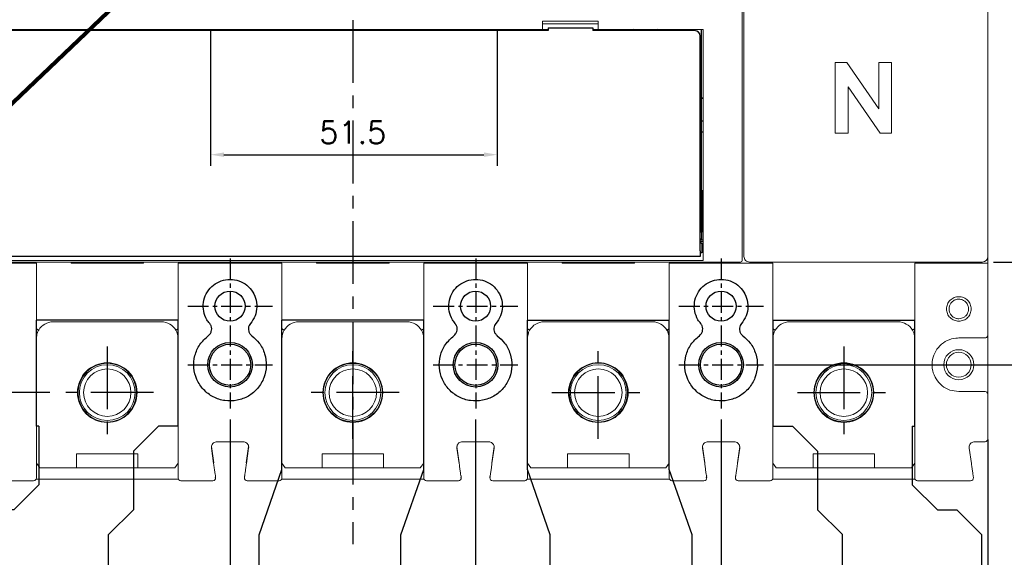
# Model space of a CAD drawing. Extents: x -316 to 2710, y -907 to 1774.
# Tile 11 of 18: x 393 to 570, y 1291 to 1387. Entities that reach past the tile are written whole.
import ezdxf

# ---------------------------------------------------------------- set-up
doc = ezdxf.new("R2010")
doc.units = 0
doc.header["$LTSCALE"] = 3
doc.header["$MEASUREMENT"] = 0
doc.linetypes.add('CENTER', pattern=[2, 1.25, -0.25, 0.25, -0.25])
doc.layers.get('0').update_dxf_attribs({"linetype": 'CONTINUOUS'})
doc.layers.get('Defpoints').update_dxf_attribs({"linetype": 'CONTINUOUS'})
for name, color, linetype in [('cen', 1, 'CENTER'), ('di', 3, 'CONTINUOUS'), ('dwg', 7, 'CONTINUOUS')]:
    doc.layers.add(name, color=color, linetype=linetype)
doc.styles.add('KIM', font='ROMANS.shx', dxfattribs={"height": 5, "bigfont": 'GSG1.shx'})
doc.styles.get("Standard").update_dxf_attribs({"font": 'romans.shx', "height": 4, "bigfont": 'ghs.shx'})
doc.dimstyles.get("Standard").update_dxf_attribs({"dimtxt": 0.18, "dimasz": 0.18, "dimexe": 0.18, "dimexo": 0.0625, "dimgap": 0.09, "dimtad": 0, "dimtih": 1, "dimtoh": 1, "dimdec": 4, "dimzin": 0, "dimdsep": 46, "dimtxsty": 'Standard', "dimcen": 0.09, "dimadec": 0, "dimazin": 0, "dimtfac": 1, "dimtdec": 4, "dimtofl": 0, "dimtmove": 0, "dimatfit": 3, "dimfxl": 0, "dimtolj": 1, "dimtzin": 0, "dimarcsym": 0})
doc.dimstyles.new('STANDARD$0', dxfattribs={"dimtxt": 5, "dimasz": 5, "dimexe": 1, "dimexo": 2, "dimgap": 2, "dimtad": 1, "dimdec": 4, "dimzin": 12, "dimdsep": 46, "dimtxsty": 'KIM', "dimcen": -1, "dimdle": 0.1, "dimadec": 0, "dimazin": 0, "dimtfac": 1, "dimtdec": 4, "dimtmove": 0, "dimatfit": 3, "dimfxl": 0, "dimtolj": 1, "dimtzin": 0, "dimarcsym": 0})

# ---------------------------------------------------------------- blocks, each defined once
blk = doc.blocks.new('fsadfsafas')
at = {"layer": 'cen', "ltscale": 3}
for p, q in [((614, 610.86), (614, 629.46)), ((623.3, 620.16), (604.7, 620.16)), ((626.25, 569.66), (626.25, 586.26)), ((634.55, 577.96), (617.95, 577.96))]:
    blk.add_line(p, q, dxfattribs=at)
at = {"layer": 'dwg'}
for p, q in [((626.5, 634.96), (601.5, 634.96)), ((601.5, 634.96), (601.5, 603.46)), ((626.5, 634.96), (626.5, 603.41)), ((601.5, 603.46), (606, 598.96)), ((626.5, 603.41), (630.95, 598.96)), ((609.5, 598.96), (606, 598.96)), ((609.5, 598.96), (614, 594.46)), ((630.95, 588.46), (630.95, 598.96)), ((614, 583.96), (614, 594.46)), ((635.45, 583.96), (630.95, 588.46)), ((614, 583.96), (613.55, 583.96)), ((613.55, 583.96), (613.55, 564.96)), ((638.95, 583.96), (635.45, 583.96)), ((638.95, 583.96), (638.95, 564.96)), ((638.95, 564.96), (613.55, 564.96))]:
    blk.add_line(p, q, dxfattribs=at)
for centre, radius in [((614, 620.16), 6.3), ((626.25, 577.96), 5.3)]:
    blk.add_circle(centre, radius, dxfattribs=at)
blk = doc.blocks.new('fsadfadsfas')
at = {"layer": 'cen', "ltscale": 3}
for p, q in [((1428.96, 638.76), (1428.96, 655.36)), ((1437.26, 647.06), (1420.66, 647.06)), ((1424.86, 595.56), (1424.86, 614.16)), ((1434.16, 604.86), (1415.56, 604.86))]:
    blk.add_line(p, q, dxfattribs=at)
at = {"layer": 'dwg'}
for p, q in [((1416.26, 633.26), (1416.26, 660.06)), ((1441.66, 660.06), (1416.26, 660.06)), ((1441.66, 633.26), (1441.66, 660.06)), ((1412.16, 621.56), (1416.26, 633.26)), ((1437.56, 621.56), (1441.66, 633.26)), ((1412.16, 590.06), (1412.16, 621.56)), ((1437.56, 590.06), (1437.56, 621.56)), ((1437.56, 590.06), (1412.16, 590.06))]:
    blk.add_line(p, q, dxfattribs=at)
for centre, radius in [((1428.96, 647.06), 5.3), ((1424.86, 604.86), 6.3)]:
    blk.add_circle(centre, radius, dxfattribs=at)
blk = doc.blocks.new('*D218')
at = {"layer": 'Defpoints', "color": 0}
for p in [(427.58, 1387.65), (478.98, 1387.65), (478.98, 1363.2)]:
    blk.add_point(p, dxfattribs=at)
at = {"layer": 'di'}
for p, q in [((427.58, 1385.65), (427.58, 1361.2)), ((478.98, 1385.65), (478.98, 1361.2)), ((429.98, 1363.2), (476.58, 1363.2))]:
    blk.add_line(p, q, dxfattribs=at)
for points in [[(429.98, 1363.6), (429.98, 1362.8), (427.58, 1363.2)], [(476.58, 1363.6), (476.58, 1362.8), (478.98, 1363.2)]]:
    blk.add_solid(points, dxfattribs=at)
at = {"layer": 'di', "insert": (453.08, 1367.2), "char_height": 4, "attachment_point": 5}
blk.add_mtext('\\A1;51.5', dxfattribs=at)
blk = doc.blocks.new('*D225')
at = {"layer": 'Defpoints', "color": 0}
for p in [(324.83, 1545.55), (400.78, 1545.55), (400.78, 1320.55)]:
    blk.add_point(p, dxfattribs=at)
at = {"layer": 'di'}
for p, q in [((398.78, 1545.55), (322.83, 1545.55)), ((324.83, 1322.95), (324.83, 1543.15)), ((398.78, 1320.55), (322.83, 1320.55))]:
    blk.add_line(p, q, dxfattribs=at)
for points in [[(324.43, 1543.15), (325.23, 1543.15), (324.83, 1545.55)], [(324.43, 1322.95), (325.23, 1322.95), (324.83, 1320.55)]]:
    blk.add_solid(points, dxfattribs=at)
at = {"layer": 'di', "insert": (320.83, 1433.05), "char_height": 4, "attachment_point": 5, "rotation": 90}
blk.add_mtext('\\A1;225', dxfattribs=at)
blk = doc.blocks.new('*D175')
at = {"layer": 'Defpoints', "color": 0}
for p in [(383.28, 1314.14), (566.88, 1314.14), (566.88, 1212.84)]:
    blk.add_point(p, dxfattribs=at)
at = {"layer": 'di'}
for p, q in [((383.28, 1312.14), (383.28, 1210.84)), ((566.88, 1312.14), (566.88, 1210.84)), ((385.68, 1212.84), (564.48, 1212.84))]:
    blk.add_line(p, q, dxfattribs=at)
for points in [[(385.68, 1213.24), (385.68, 1212.44), (383.28, 1212.84)], [(564.48, 1213.24), (564.48, 1212.44), (566.88, 1212.84)]]:
    blk.add_solid(points, dxfattribs=at)
at = {"layer": 'di', "insert": (475.08, 1216.84), "char_height": 4, "attachment_point": 5}
blk.add_mtext('\\A1;184', dxfattribs=at)
blk = doc.blocks.new('*D176')
at = {"layer": 'Defpoints', "color": 0}
for p in [(431.08, 1317.72), (475.08, 1317.72), (475.08, 1233.89)]:
    blk.add_point(p, dxfattribs=at)
at = {"layer": 'di'}
for p, q in [((431.08, 1315.72), (431.08, 1231.89)), ((475.08, 1315.72), (475.08, 1231.89)), ((433.48, 1233.89), (472.68, 1233.89))]:
    blk.add_line(p, q, dxfattribs=at)
for points in [[(433.48, 1234.29), (433.48, 1233.49), (431.08, 1233.89)], [(472.68, 1234.29), (472.68, 1233.49), (475.08, 1233.89)]]:
    blk.add_solid(points, dxfattribs=at)
at = {"layer": 'di', "insert": (453.08, 1237.89), "char_height": 4, "attachment_point": 5}
blk.add_mtext('\\A1;44', dxfattribs=at)
blk = doc.blocks.new('*D177')
at = {"layer": 'Defpoints', "color": 0}
for p in [(475.08, 1317.72), (519.08, 1317.72), (519.08, 1233.77)]:
    blk.add_point(p, dxfattribs=at)
at = {"layer": 'di'}
for p, q in [((475.08, 1315.72), (475.08, 1231.77)), ((519.08, 1315.72), (519.08, 1231.77)), ((477.48, 1233.77), (516.68, 1233.77))]:
    blk.add_line(p, q, dxfattribs=at)
for points in [[(477.48, 1234.17), (477.48, 1233.37), (475.08, 1233.77)], [(516.68, 1234.17), (516.68, 1233.37), (519.08, 1233.77)]]:
    blk.add_solid(points, dxfattribs=at)
at = {"layer": 'di', "insert": (497.08, 1237.77), "char_height": 4, "attachment_point": 5}
blk.add_mtext('\\A1;44', dxfattribs=at)
blk = doc.blocks.new('*D207')
at = {"layer": 'Defpoints', "color": 0}
for p in [(566.48, 1522.15), (565.92, 1343.95), (599.56, 1343.95)]:
    blk.add_point(p, dxfattribs=at)
at = {"layer": 'di'}
for p, q in [((568.48, 1522.15), (601.56, 1522.15)), ((599.56, 1519.75), (599.56, 1346.35)), ((567.92, 1343.95), (601.56, 1343.95))]:
    blk.add_line(p, q, dxfattribs=at)
for points in [[(599.16, 1519.75), (599.96, 1519.75), (599.56, 1522.15)], [(599.16, 1346.35), (599.96, 1346.35), (599.56, 1343.95)]]:
    blk.add_solid(points, dxfattribs=at)
at = {"layer": 'di', "insert": (595.56, 1433.05), "char_height": 4, "attachment_point": 5, "rotation": 90}
blk.add_mtext('\\A1;179', dxfattribs=at)
blk = doc.blocks.new('*D209')
at = {"layer": 'Defpoints', "color": 0}
for p in [(526.65, 1540.55), (526.67, 1325.55), (613.29, 1325.55)]:
    blk.add_point(p, dxfattribs=at)
at = {"layer": 'di'}
for p, q in [((528.65, 1540.55), (615.29, 1540.55)), ((613.29, 1538.15), (613.29, 1327.95)), ((528.67, 1325.55), (615.29, 1325.55))]:
    blk.add_line(p, q, dxfattribs=at)
for points in [[(612.89, 1538.15), (613.69, 1538.15), (613.29, 1540.55)], [(612.89, 1327.95), (613.69, 1327.95), (613.29, 1325.55)]]:
    blk.add_solid(points, dxfattribs=at)
at = {"layer": 'di', "insert": (609.29, 1433.05), "char_height": 4, "attachment_point": 5, "rotation": 90}
blk.add_mtext('\\A1;215', dxfattribs=at)

msp = doc.modelspace()

# ---------------------------------------------------------------- linework, layer by layer
at = {"color": 7, "linetype": 'Continuous', "lineweight": 15}
for p, q in [((522.882, 1521.584), (522.882, 1344.514)), ((523.182, 1345.392), (523.182, 1401.506)), ((566.882, 1401.683), (566.882, 1345.216)), ((487.082, 1387.149), (497.082, 1387.149)), ((487.082, 1387.149), (487.082, 1385.649)), ((497.082, 1385.649), (497.082, 1387.149)), ((487.082, 1385.649), (390.282, 1385.649)), ((497.082, 1386.649), (487.082, 1386.649)), ((487.082, 1385.649), (488.082, 1385.649)), ((496.082, 1385.649), (497.082, 1385.649)), ((515.882, 1385.649), (497.082, 1385.649)), ((515.882, 1344.732), (515.882, 1385.649)), ((539.547, 1379.749), (541.6, 1379.749)), ((539.547, 1367.049), (539.547, 1379.749)), ((541.6, 1379.749), (547.363, 1371.392)), ((547.363, 1371.392), (547.363, 1379.749)), ((547.363, 1379.749), (549.642, 1379.749)), ((549.642, 1379.749), (549.642, 1367.049)), ((547.574, 1367.049), (541.827, 1375.381)), ((541.827, 1375.381), (541.827, 1367.049)), ((541.827, 1367.049), (539.547, 1367.049)), ((549.642, 1367.049), (547.574, 1367.049)), ((515.882, 1344.433), (515.882, 1344.732)), ((523.182, 1344.951), (523.182, 1345.392)), ((566.882, 1345.216), (566.882, 1344.951)), ((566.882, 1343.749), (566.882, 1344.951)), ((383.582, 1343.949), (403.082, 1343.949)), ((396.382, 1343.749), (383.731, 1343.749)), ((390.282, 1344.214), (515.882, 1344.214)), ((396.382, 1343.749), (396.382, 1332.052)), ((402.582, 1343.949), (402.582, 1343.749)), ((402.582, 1343.749), (415.582, 1343.749)), ((415.082, 1343.949), (403.082, 1343.949)), ((403.082, 1343.749), (403.082, 1343.949)), ((415.082, 1343.949), (447.082, 1343.949)), ((415.082, 1343.749), (415.082, 1343.949)), ((415.582, 1343.749), (415.582, 1343.949)), ((421.782, 1343.749), (421.782, 1332.052)), ((440.382, 1343.749), (421.782, 1343.749)), ((440.382, 1343.749), (440.382, 1332.052)), ((446.582, 1343.949), (446.582, 1343.749)), ((446.582, 1343.749), (459.582, 1343.749)), ((459.082, 1343.949), (447.082, 1343.949)), ((447.082, 1343.749), (447.082, 1343.949)), ((459.082, 1343.949), (491.082, 1343.949)), ((459.082, 1343.749), (459.082, 1343.949)), ((459.582, 1343.749), (459.582, 1343.949)), ((465.782, 1343.749), (465.782, 1332.052)), ((484.382, 1343.749), (465.782, 1343.749)), ((484.382, 1343.749), (484.382, 1332.052)), ((490.582, 1343.949), (490.582, 1343.749)), ((490.582, 1343.749), (503.582, 1343.749)), ((503.082, 1343.949), (491.082, 1343.949)), ((491.082, 1343.749), (491.082, 1343.949)), ((503.082, 1343.949), (522.582, 1343.949)), ((503.082, 1343.749), (503.082, 1343.949)), ((503.582, 1343.749), (503.582, 1343.949)), ((509.782, 1343.749), (509.782, 1332.052)), ((528.382, 1343.749), (509.782, 1343.749)), ((515.882, 1344.214), (515.882, 1344.433)), ((522.882, 1344.514), (522.882, 1344.25)), ((524.182, 1343.949), (565.882, 1343.949)), ((528.382, 1343.749), (528.382, 1332.052)), ((553.782, 1343.749), (553.782, 1332.052)), ((566.882, 1343.749), (553.782, 1343.749)), ((566.882, 1330.849), (566.882, 1343.749)), ((418.782, 1333.249), (399.382, 1333.249)), ((462.782, 1333.249), (443.382, 1333.249)), ((506.782, 1333.249), (487.382, 1333.249)), ((550.782, 1333.249), (531.382, 1333.249)), ((566.882, 1330.849), (566.882, 1320.249)), ((396.382, 1330.249), (396.382, 1307.749)), ((421.782, 1307.749), (421.782, 1330.249)), ((440.382, 1330.249), (440.382, 1307.749)), ((465.782, 1307.749), (465.782, 1330.249)), ((484.382, 1330.249), (484.382, 1307.749)), ((509.782, 1307.749), (509.782, 1330.249)), ((528.382, 1330.249), (528.382, 1307.749)), ((553.782, 1307.749), (553.782, 1330.249)), ((566.382, 1330.349), (561.682, 1330.349)), ((561.682, 1320.749), (566.382, 1320.749)), ((566.882, 1320.249), (566.882, 1312.249)), ((433.429, 1311.749), (428.735, 1311.749)), ((477.429, 1311.749), (472.735, 1311.749)), ((521.429, 1311.749), (516.735, 1311.749)), ((566.382, 1311.749), (564.535, 1311.749)), ((414.582, 1309.549), (403.582, 1309.549)), ((403.582, 1309.549), (403.582, 1307.049)), ((414.582, 1307.049), (414.582, 1309.549)), ((427.745, 1310.908), (428.169, 1307.937)), ((427.745, 1310.608), (428.143, 1307.82)), ((434.419, 1310.908), (433.994, 1307.937)), ((434.021, 1307.82), (434.419, 1310.608)), ((458.582, 1309.549), (447.582, 1309.549)), ((447.582, 1309.549), (447.582, 1307.049)), ((458.582, 1307.049), (458.582, 1309.549)), ((471.745, 1310.908), (472.169, 1307.937)), ((471.745, 1310.608), (472.143, 1307.82)), ((478.419, 1310.908), (477.994, 1307.937)), ((478.021, 1307.82), (478.419, 1310.608)), ((502.582, 1309.549), (491.582, 1309.549)), ((491.582, 1309.549), (491.582, 1307.049)), ((502.582, 1307.049), (502.582, 1309.549)), ((515.745, 1310.908), (516.169, 1307.937)), ((515.745, 1310.608), (516.143, 1307.82)), ((521.994, 1307.937), (522.419, 1310.908)), ((522.021, 1307.82), (522.419, 1310.608)), ((546.582, 1309.549), (535.582, 1309.549)), ((535.582, 1309.549), (535.582, 1307.049)), ((546.582, 1307.049), (546.582, 1309.549)), ((563.545, 1310.608), (563.943, 1307.82)), ((396.382, 1307.899), (396.982, 1307.049)), ((421.182, 1307.049), (421.782, 1307.899)), ((440.382, 1307.899), (440.982, 1307.049)), ((465.182, 1307.049), (465.782, 1307.899)), ((484.382, 1307.899), (484.982, 1307.049)), ((509.182, 1307.049), (509.782, 1307.899)), ((528.382, 1307.899), (528.982, 1307.049)), ((553.182, 1307.049), (553.782, 1307.899)), ((396.982, 1307.049), (403.582, 1307.049)), ((403.582, 1307.049), (414.582, 1307.049)), ((414.582, 1307.049), (421.182, 1307.049)), ((440.982, 1307.049), (447.582, 1307.049)), ((440.982, 1307.049), (465.182, 1307.049)), ((458.582, 1307.049), (465.182, 1307.049)), ((484.982, 1307.049), (491.582, 1307.049)), ((491.582, 1307.049), (502.582, 1307.049)), ((502.582, 1307.049), (509.182, 1307.049)), ((528.982, 1307.049), (535.582, 1307.049)), ((535.582, 1307.049), (546.582, 1307.049)), ((546.582, 1307.049), (553.182, 1307.049)), ((395.882, 1304.749), (386.358, 1304.749)), ((396.34, 1305.049), (421.824, 1305.049)), ((428.005, 1304.749), (422.282, 1304.749)), ((439.882, 1304.749), (434.158, 1304.749)), ((440.34, 1305.049), (465.824, 1305.049)), ((472.005, 1304.749), (466.282, 1304.749)), ((483.882, 1304.749), (478.158, 1304.749)), ((484.34, 1305.049), (509.824, 1305.049)), ((516.005, 1304.749), (510.282, 1304.749)), ((527.882, 1304.749), (522.158, 1304.749)), ((553.824, 1305.049), (528.34, 1305.049)), ((563.805, 1304.749), (554.282, 1304.749))]:
    msp.add_line(p, q, dxfattribs=at)
for p, q in [((488.082, 1385.449), (391.832, 1385.449)), ((488.082, 1385.949), (488.082, 1385.449)), ((488.082, 1385.949), (496.082, 1385.949)), ((496.082, 1385.949), (496.082, 1385.449)), ((514.332, 1385.449), (496.082, 1385.449)), ((503.082, 1385.449), (503.082, 1385.549)), ((508.082, 1385.449), (508.082, 1385.549)), ((515.582, 1349.349), (515.582, 1385.649)), ((515.332, 1345.949), (515.332, 1384.449)), ((515.882, 1373.349), (515.582, 1373.349)), ((515.882, 1373.249), (515.582, 1373.249)), ((515.582, 1369.249), (515.882, 1369.249)), ((515.882, 1367.249), (515.582, 1367.249)), ((515.782, 1356.749), (515.582, 1356.749)), ((515.782, 1349.449), (515.782, 1356.749)), ((515.882, 1356.749), (515.782, 1356.749)), ((515.332, 1349.349), (515.582, 1349.349)), ((515.582, 1349.449), (515.782, 1349.449)), ((515.582, 1349.349), (515.582, 1348.049)), ((515.582, 1348.049), (515.332, 1348.049)), ((515.332, 1347.949), (515.882, 1347.949)), ((515.332, 1347.649), (515.882, 1347.649)), ((515.632, 1347.199), (515.332, 1347.499)), ((515.882, 1347.199), (515.632, 1347.199)), ((515.632, 1347.199), (515.632, 1346.449)), ((515.632, 1346.449), (515.632, 1345.699)), ((515.332, 1344.949), (390.832, 1344.949)), ((515.332, 1345.949), (515.332, 1344.949)), ((515.332, 1345.399), (515.632, 1345.699)), ((515.632, 1345.699), (515.882, 1345.699))]:
    msp.add_line(p, q)
at = {"color": 7, "linetype": 'Continuous', "lineweight": 15, "flags": 128}
for points in [[(433.663, 1305.62), (433.66, 1305.513), (433.676, 1305.416)], [(477.663, 1305.62), (477.66, 1305.513), (477.676, 1305.416)], [(521.663, 1305.62), (521.66, 1305.513), (521.676, 1305.416)]]:
    msp.add_lwpolyline(points, dxfattribs=at)
for centre, radius in [((431.082, 1336.049), 2.7), ((475.082, 1336.049), 2.7), ((519.082, 1336.049), 2.7), ((431.082, 1325.549), 4), ((431.082, 1325.549), 3.7), ((475.082, 1325.549), 4), ((475.082, 1325.549), 3.7), ((519.082, 1325.549), 4), ((519.082, 1325.549), 3.7)]:
    msp.add_circle(centre, radius)
at = {"color": 7, "linetype": 'Continuous', "lineweight": 15}
for centre, radius in [((561.682, 1325.549), 2.7), ((561.682, 1325.549), 2.225), ((409.082, 1320.549), 5.35), ((409.082, 1320.549), 5), ((453.082, 1320.549), 5.35), ((453.082, 1320.549), 5), ((497.082, 1320.549), 5.35), ((497.082, 1320.549), 5), ((541.082, 1320.549), 5.35), ((541.082, 1320.549), 5), ((409.082, 1320.549), 4.25), ((453.082, 1320.549), 4.25), ((497.082, 1320.549), 4.25), ((541.082, 1320.549), 4.25)]:
    msp.add_circle(centre, radius, dxfattribs=at)
for centre, radius, start, end in [((505.582, 1377.949), 8, 105.74055, 108.20996), ((505.582, 1377.949), 8, 71.79004, 74.25945), ((514.332, 1384.449), 1, 0, 90)]:
    msp.add_arc(centre, radius, start, end)
for centre, radius, start, end in [((399.382, 1330.249), 3, 90, 149.88045), ((418.782, 1330.249), 3, 29.73773, 90), ((443.382, 1330.249), 3, 90, 150.26227), ((462.782, 1330.249), 3, 29.73773, 90), ((487.382, 1330.249), 3, 90, 150.26227), ((506.782, 1330.249), 3, 29.73773, 90), ((531.382, 1330.249), 3, 90, 150.26227), ((550.782, 1330.249), 3, 30.11955, 90), ((566.382, 1320.249), 0.5, 0, 90), ((566.382, 1312.249), 0.5, 270, 0), ((395.882, 1305.249), 0.5, 270, 0), ((422.282, 1305.249), 0.5, 180, 270), ((428.005, 1305.249), 0.5, 270, 8.1301), ((428.005, 1305.549), 0.5, 329.25665, 8.1301), ((434.158, 1305.249), 0.5, 171.8699, 270), ((439.882, 1305.249), 0.5, 270, 0), ((466.282, 1305.249), 0.5, 180, 270), ((472.005, 1305.249), 0.5, 270, 8.1301), ((472.005, 1305.549), 0.5, 329.25665, 8.1301), ((478.158, 1305.249), 0.5, 171.8699, 270), ((483.882, 1305.249), 0.5, 270, 0), ((510.282, 1305.249), 0.5, 180, 270), ((516.005, 1305.249), 0.5, 270, 8.1301), ((516.005, 1305.549), 0.5, 329.25665, 8.1301), ((522.158, 1305.249), 0.5, 171.8699, 270), ((527.882, 1305.249), 0.5, 270, 0), ((554.282, 1305.249), 0.5, 180, 270), ((563.805, 1305.249), 0.5, 270, 8.1301)]:
    msp.add_arc(centre, radius, start, end, dxfattribs=at)
for centre, major_axis, start_param, end_param in [((524.182, 1344.951), (0, 1.002), 1.5707963, 3.1415927), ((565.882, 1344.951), (0, -1.002), 0, 1.5707963), ((522.582, 1344.25), (0, 0.301), 3.1415927, 4.712389)]:
    msp.add_ellipse(centre, major_axis=major_axis, ratio=0.9982744, start_param=start_param, end_param=end_param, dxfattribs=at)
for points, knots in [([(427.432, 1332.931), (427.26, 1333.156), (426.762, 1333.806), (426.285, 1335.11), (426.239, 1336.746), (426.744, 1338.31), (427.735, 1339.617), (429.101, 1340.521), (430.689, 1340.925), (432.324, 1340.781), (433.82, 1340.103), (435.005, 1338.97), (435.751, 1337.51), (435.966, 1335.892), (435.661, 1334.264), (435.041, 1333.375), (434.731, 1332.931)], [0, 0, 0, 0, 0.0389932, 0.1127209, 0.1865914, 0.2607106, 0.334796, 0.4086203, 0.4823615, 0.5563266, 0.6304755, 0.7044802, 0.7782374, 0.8520288, 0.9260134, 1, 1, 1, 1]), ([(471.432, 1332.931), (471.26, 1333.156), (470.762, 1333.806), (470.285, 1335.11), (470.239, 1336.746), (470.744, 1338.31), (471.735, 1339.617), (473.101, 1340.521), (474.689, 1340.925), (476.324, 1340.781), (477.82, 1340.103), (479.005, 1338.97), (479.751, 1337.51), (479.966, 1335.892), (479.661, 1334.264), (479.041, 1333.375), (478.731, 1332.931)], [0, 0, 0, 0, 0.0389932, 0.1127209, 0.1865914, 0.2607106, 0.334796, 0.4086203, 0.4823615, 0.5563266, 0.6304755, 0.7044802, 0.7782374, 0.8520288, 0.9260134, 1, 1, 1, 1]), ([(515.432, 1332.931), (515.26, 1333.156), (514.762, 1333.806), (514.285, 1335.11), (514.239, 1336.746), (514.744, 1338.31), (515.735, 1339.617), (517.101, 1340.521), (518.689, 1340.925), (520.324, 1340.781), (521.82, 1340.103), (523.005, 1338.97), (523.751, 1337.51), (523.966, 1335.892), (523.661, 1334.264), (523.041, 1333.375), (522.731, 1332.931)], [0, 0, 0, 0, 0.0389932, 0.1127209, 0.1865914, 0.2607106, 0.334796, 0.4086203, 0.4823615, 0.5563266, 0.6304755, 0.7044802, 0.7782374, 0.8520288, 0.9260134, 1, 1, 1, 1]), ([(427.19, 1330.755), (427.298, 1330.852), (427.533, 1331.06), (427.75, 1331.502), (427.819, 1332.006), (427.723, 1332.515), (427.529, 1332.792), (427.432, 1332.931)], [0, 0, 0, 0, 0.1767702, 0.3824571, 0.5882182, 0.7941418, 1, 1, 1, 1]), ([(434.731, 1332.931), (434.647, 1332.814), (434.464, 1332.56), (434.349, 1332.081), (434.393, 1331.574), (434.598, 1331.098), (434.849, 1330.87), (434.974, 1330.755)], [0, 0, 0, 0, 0.1762349, 0.3819524, 0.5878501, 0.7939744, 1, 1, 1, 1]), ([(471.19, 1330.755), (471.298, 1330.852), (471.533, 1331.06), (471.75, 1331.502), (471.819, 1332.006), (471.723, 1332.515), (471.529, 1332.792), (471.432, 1332.931)], [0, 0, 0, 0, 0.1767702, 0.3824571, 0.5882182, 0.7941418, 1, 1, 1, 1]), ([(478.731, 1332.931), (478.647, 1332.814), (478.464, 1332.56), (478.349, 1332.081), (478.393, 1331.574), (478.598, 1331.098), (478.849, 1330.87), (478.974, 1330.755)], [0, 0, 0, 0, 0.1762349, 0.3819524, 0.5878501, 0.7939744, 1, 1, 1, 1]), ([(515.19, 1330.755), (515.298, 1330.852), (515.533, 1331.06), (515.75, 1331.502), (515.819, 1332.006), (515.723, 1332.515), (515.529, 1332.792), (515.432, 1332.931)], [0, 0, 0, 0, 0.1767702, 0.3824571, 0.5882182, 0.7941418, 1, 1, 1, 1]), ([(522.731, 1332.931), (522.647, 1332.814), (522.464, 1332.56), (522.349, 1332.081), (522.393, 1331.574), (522.598, 1331.098), (522.849, 1330.87), (522.974, 1330.755)], [0, 0, 0, 0, 0.1762349, 0.3819524, 0.5878501, 0.7939744, 1, 1, 1, 1]), ([(434.974, 1330.755), (435.441, 1330.34), (436.452, 1329.443), (437.392, 1327.54), (437.704, 1325.353), (437.265, 1323.17), (436.13, 1321.26), (434.432, 1319.836), (432.363, 1319.051), (430.144, 1318.992), (428.027, 1319.671), (426.257, 1321.011), (425.032, 1322.854), (424.48, 1325.001), (424.675, 1327.206), (425.562, 1329.269), (426.647, 1330.26), (427.19, 1330.755)], [0, 0, 0, 0, 0.0576455, 0.1246599, 0.1917276, 0.2592147, 0.3268307, 0.3940899, 0.4611735, 0.5282591, 0.5958477, 0.6633841, 0.7305035, 0.797489, 0.8648338, 0.9324162, 1, 1, 1, 1]), ([(478.974, 1330.755), (479.441, 1330.34), (480.452, 1329.443), (481.392, 1327.54), (481.704, 1325.353), (481.265, 1323.17), (480.13, 1321.26), (478.432, 1319.836), (476.363, 1319.051), (474.144, 1318.992), (472.027, 1319.671), (470.257, 1321.011), (469.032, 1322.854), (468.48, 1325.001), (468.675, 1327.206), (469.562, 1329.269), (470.647, 1330.26), (471.19, 1330.755)], [0, 0, 0, 0, 0.0576455, 0.1246599, 0.1917276, 0.2592147, 0.3268307, 0.3940899, 0.4611735, 0.5282591, 0.5958477, 0.6633841, 0.7305035, 0.797489, 0.8648338, 0.9324162, 1, 1, 1, 1]), ([(522.974, 1330.755), (523.441, 1330.34), (524.452, 1329.443), (525.392, 1327.54), (525.704, 1325.353), (525.265, 1323.17), (524.13, 1321.26), (522.432, 1319.836), (520.363, 1319.051), (518.144, 1318.992), (516.027, 1319.671), (514.257, 1321.011), (513.032, 1322.854), (512.48, 1325.001), (512.675, 1327.206), (513.562, 1329.269), (514.647, 1330.26), (515.19, 1330.755)], [0, 0, 0, 0, 0.0576455, 0.1246599, 0.1917276, 0.2592147, 0.3268307, 0.3940899, 0.4611735, 0.5282591, 0.5958477, 0.6633841, 0.7305035, 0.797489, 0.8648338, 0.9324162, 1, 1, 1, 1])]:
    msp.add_open_spline(points, degree=3, knots=knots)
for points, knots in [([(563.905, 1335.549), (563.871, 1335.262), (563.802, 1334.688), (563.294, 1333.954), (562.56, 1333.472), (561.693, 1333.295), (560.827, 1333.471), (560.087, 1333.954), (559.599, 1334.688), (559.42, 1335.551), (559.599, 1336.413), (560.088, 1337.145), (560.828, 1337.628), (561.694, 1337.804), (562.562, 1337.626), (563.295, 1337.143), (563.803, 1336.41), (563.871, 1335.836), (563.905, 1335.549)], [0, 0, 0, 0, 0.0622501, 0.1246646, 0.1872872, 0.2500223, 0.3127178, 0.3752577, 0.4377341, 0.5001511, 0.5624058, 0.6247434, 0.687323, 0.7500633, 0.8128155, 0.8754149, 0.9377792, 1, 1, 1, 1]), ([(563.432, 1335.549), (563.41, 1335.76), (563.377, 1336.09), (563.165, 1336.501), (562.909, 1336.823), (562.569, 1337.079), (562.205, 1337.231), (561.943, 1337.284), (561.779, 1337.297), (561.614, 1337.302), (561.302, 1337.276), (560.908, 1337.142), (560.527, 1336.885), (560.225, 1336.558), (559.992, 1336.102), (559.9, 1335.551), (559.991, 1334.999), (560.224, 1334.542), (560.526, 1334.214), (560.907, 1333.956), (561.301, 1333.823), (561.749, 1333.785), (562.143, 1333.842), (562.568, 1334.019), (562.909, 1334.275), (563.164, 1334.597), (563.377, 1335.008), (563.41, 1335.338), (563.432, 1335.549)], [0, 0, 0, 0, 0.0573026, 0.0898259, 0.1248557, 0.1692261, 0.2048978, 0.2318432, 0.2420425, 0.250051, 0.2769365, 0.3274704, 0.3617137, 0.4018747, 0.4479384, 0.49989, 0.5519602, 0.5981192, 0.6383485, 0.6726363, 0.7231786, 0.74997, 0.7950196, 0.8306896, 0.875055, 0.9100937, 0.9426359, 1, 1, 1, 1]), ([(396.402, 1331.994), (396.399, 1331.996), (396.393, 1332.001), (396.385, 1332.017), (396.382, 1332.034), (396.382, 1332.048), (396.382, 1332.052)], [0, 0, 0, 0, 0.169075, 0.3856401, 0.790573, 1, 1, 1, 1]), ([(396.787, 1331.755), (396.699, 1331.585), (396.457, 1331.117), (396.411, 1330.587), (396.382, 1330.249)], [0, 0, 0, 0, 0.3622564, 1, 1, 1, 1]), ([(396.787, 1331.755), (396.787, 1331.755), (396.787, 1331.755), (396.783, 1331.76), (396.752, 1331.782), (396.666, 1331.836), (396.546, 1331.909), (396.45, 1331.966), (396.402, 1331.994)], [0, 0, 0, 0, 0.02403069, 0.08629883, 0.31481648, 0.54323726, 0.77161499, 1, 1, 1, 1]), ([(421.387, 1331.737), (421.387, 1331.738), (421.387, 1331.738), (421.389, 1331.743), (421.414, 1331.762), (421.494, 1331.814), (421.61, 1331.885), (421.705, 1331.941), (421.753, 1331.969)], [0, 0, 0, 0, 0.0208293, 0.0606006, 0.2956434, 0.5304834, 0.765239, 1, 1, 1, 1]), ([(421.782, 1330.249), (421.753, 1330.586), (421.708, 1331.109), (421.471, 1331.572), (421.387, 1331.737)], [0, 0, 0, 0, 0.6425403, 1, 1, 1, 1]), ([(421.782, 1332.052), (421.782, 1332.041), (421.781, 1332.02), (421.774, 1331.994), (421.764, 1331.976), (421.756, 1331.971), (421.753, 1331.969)], [0, 0, 0, 0, 0.3461566, 0.6945031, 0.8685532, 1, 1, 1, 1]), ([(440.411, 1331.969), (440.407, 1331.971), (440.398, 1331.978), (440.387, 1331.999), (440.382, 1332.025), (440.382, 1332.044), (440.382, 1332.052)], [0, 0, 0, 0, 0.1590345, 0.3666252, 0.749201, 1, 1, 1, 1]), ([(440.777, 1331.737), (440.692, 1331.572), (440.456, 1331.109), (440.411, 1330.586), (440.382, 1330.249)], [0, 0, 0, 0, 0.3574596, 1, 1, 1, 1]), ([(440.777, 1331.737), (440.777, 1331.738), (440.777, 1331.738), (440.775, 1331.743), (440.75, 1331.762), (440.67, 1331.814), (440.553, 1331.885), (440.458, 1331.941), (440.411, 1331.969)], [0, 0, 0, 0, 0.0208293, 0.0606008, 0.2956438, 0.5304854, 0.7652397, 1, 1, 1, 1]), ([(465.387, 1331.737), (465.387, 1331.738), (465.387, 1331.738), (465.389, 1331.743), (465.414, 1331.762), (465.494, 1331.814), (465.61, 1331.885), (465.705, 1331.941), (465.753, 1331.969)], [0, 0, 0, 0, 0.0208293, 0.0606008, 0.2956438, 0.5304854, 0.7652397, 1, 1, 1, 1]), ([(465.782, 1330.249), (465.753, 1330.586), (465.708, 1331.109), (465.471, 1331.572), (465.387, 1331.737)], [0, 0, 0, 0, 0.6425404, 1, 1, 1, 1]), ([(465.782, 1332.052), (465.782, 1332.041), (465.781, 1332.02), (465.774, 1331.994), (465.764, 1331.976), (465.756, 1331.971), (465.753, 1331.969)], [0, 0, 0, 0, 0.3461544, 0.6944978, 0.8685465, 1, 1, 1, 1]), ([(484.411, 1331.969), (484.407, 1331.971), (484.398, 1331.978), (484.387, 1331.999), (484.382, 1332.025), (484.382, 1332.044), (484.382, 1332.052)], [0, 0, 0, 0, 0.1590219, 0.3666162, 0.7491963, 1, 1, 1, 1]), ([(484.777, 1331.737), (484.692, 1331.572), (484.456, 1331.109), (484.411, 1330.586), (484.382, 1330.249)], [0, 0, 0, 0, 0.3574597, 1, 1, 1, 1]), ([(484.411, 1331.969), (484.458, 1331.941), (484.553, 1331.885), (484.67, 1331.814), (484.75, 1331.762), (484.775, 1331.743), (484.777, 1331.738), (484.777, 1331.738), (484.777, 1331.737)], [0, 0, 0, 0, 0.234761, 0.4695166, 0.7043566, 0.9393994, 0.9791707, 1, 1, 1, 1]), ([(509.753, 1331.969), (509.705, 1331.941), (509.61, 1331.885), (509.494, 1331.814), (509.414, 1331.762), (509.389, 1331.743), (509.387, 1331.738), (509.387, 1331.738), (509.387, 1331.737)], [0, 0, 0, 0, 0.23476098, 0.46951659, 0.70435657, 0.93939936, 0.9791707, 1, 1, 1, 1]), ([(509.782, 1330.249), (509.753, 1330.586), (509.708, 1331.109), (509.471, 1331.572), (509.387, 1331.737)], [0, 0, 0, 0, 0.6425409, 1, 1, 1, 1]), ([(509.782, 1332.052), (509.782, 1332.041), (509.781, 1332.02), (509.774, 1331.994), (509.764, 1331.976), (509.756, 1331.971), (509.753, 1331.969)], [0, 0, 0, 0, 0.3461566, 0.6945031, 0.8685532, 1, 1, 1, 1]), ([(528.411, 1331.969), (528.407, 1331.971), (528.398, 1331.978), (528.387, 1331.999), (528.382, 1332.025), (528.382, 1332.044), (528.382, 1332.052)], [0, 0, 0, 0, 0.1590465, 0.366633, 0.7492075, 1, 1, 1, 1]), ([(528.777, 1331.737), (528.692, 1331.572), (528.456, 1331.109), (528.411, 1330.586), (528.382, 1330.249)], [0, 0, 0, 0, 0.35745988, 1, 1, 1, 1]), ([(528.411, 1331.969), (528.458, 1331.941), (528.553, 1331.885), (528.67, 1331.814), (528.75, 1331.762), (528.775, 1331.743), (528.777, 1331.738), (528.777, 1331.738), (528.777, 1331.737)], [0, 0, 0, 0, 0.2347579, 0.4695147, 0.7043559, 0.9393989, 0.9791706, 1, 1, 1, 1]), ([(553.761, 1331.994), (553.714, 1331.966), (553.618, 1331.909), (553.498, 1331.836), (553.412, 1331.782), (553.381, 1331.76), (553.377, 1331.755), (553.377, 1331.755), (553.377, 1331.755)], [0, 0, 0, 0, 0.2283857, 0.4567605, 0.685182, 0.9137003, 0.9759692, 1, 1, 1, 1]), ([(553.782, 1330.249), (553.753, 1330.587), (553.707, 1331.117), (553.465, 1331.585), (553.377, 1331.755)], [0, 0, 0, 0, 0.6377436, 1, 1, 1, 1]), ([(553.782, 1332.052), (553.782, 1332.045), (553.781, 1332.03), (553.777, 1332.011), (553.769, 1331.999), (553.764, 1331.995), (553.761, 1331.994)], [0, 0, 0, 0, 0.3476691, 0.6977915, 0.872981, 1, 1, 1, 1]), ([(566.382, 1330.349), (566.383, 1330.349), (566.436, 1330.349), (566.551, 1330.368), (566.702, 1330.451), (566.809, 1330.577), (566.871, 1330.711), (566.878, 1330.803), (566.882, 1330.849)], [0, 0, 0, 0, 0.00485876, 0.23453822, 0.50136523, 0.702842, 0.85112324, 1, 1, 1, 1]), ([(561.682, 1330.349), (561.507, 1330.343), (560.796, 1330.319), (559.568, 1329.958), (558.229, 1329.015), (557.277, 1327.677), (556.821, 1326.102), (556.912, 1324.463), (557.541, 1322.944), (558.634, 1321.73), (560.068, 1320.907), (561.144, 1320.802), (561.682, 1320.749)], [0, 0, 0, 0, 0.0349025, 0.1422146, 0.2496422, 0.3568783, 0.46401, 0.5713246, 0.6787561, 0.7859578, 0.8929777, 1, 1, 1, 1]), ([(428.735, 1311.749), (428.622, 1311.738), (428.397, 1311.716), (428.097, 1311.543), (427.872, 1311.289), (427.732, 1310.963), (427.74, 1310.729), (427.745, 1310.608)], [0, 0, 0, 0, 0.1973372, 0.3946917, 0.5920245, 0.7890374, 1, 1, 1, 1]), ([(434.419, 1310.608), (434.424, 1310.72), (434.434, 1310.946), (434.306, 1311.267), (434.087, 1311.526), (433.785, 1311.711), (433.551, 1311.736), (433.429, 1311.749)], [0, 0, 0, 0, 0.1964018, 0.3928602, 0.589578, 0.7867327, 1, 1, 1, 1]), ([(472.735, 1311.749), (472.622, 1311.738), (472.397, 1311.716), (472.097, 1311.543), (471.872, 1311.289), (471.732, 1310.963), (471.74, 1310.729), (471.745, 1310.608)], [0, 0, 0, 0, 0.1973373, 0.3946909, 0.5920245, 0.7890374, 1, 1, 1, 1]), ([(478.419, 1310.608), (478.424, 1310.72), (478.434, 1310.946), (478.306, 1311.267), (478.087, 1311.526), (477.785, 1311.711), (477.551, 1311.736), (477.429, 1311.749)], [0, 0, 0, 0, 0.1964018, 0.3928602, 0.589578, 0.7867327, 1, 1, 1, 1]), ([(516.735, 1311.749), (516.622, 1311.738), (516.397, 1311.716), (516.097, 1311.543), (515.872, 1311.289), (515.732, 1310.963), (515.74, 1310.729), (515.745, 1310.608)], [0, 0, 0, 0, 0.1973376, 0.3946906, 0.592023, 0.7890371, 1, 1, 1, 1]), ([(522.419, 1310.608), (522.424, 1310.72), (522.434, 1310.946), (522.306, 1311.267), (522.087, 1311.526), (521.785, 1311.711), (521.551, 1311.736), (521.429, 1311.749)], [0, 0, 0, 0, 0.1964022, 0.3928604, 0.5895784, 0.7867324, 1, 1, 1, 1]), ([(564.535, 1311.749), (564.422, 1311.738), (564.198, 1311.716), (563.897, 1311.543), (563.672, 1311.289), (563.532, 1310.963), (563.54, 1310.729), (563.545, 1310.608)], [0, 0, 0, 0, 0.1977738, 0.3953537, 0.5924493, 0.7891383, 1, 1, 1, 1]), ([(396.382, 1307.749), (396.382, 1307.469), (396.382, 1306.909), (396.382, 1306.163), (396.382, 1305.597), (396.382, 1305.293), (396.382, 1305.262), (396.382, 1305.249)], [0, 0, 0, 0, 0.2132631, 0.4265164, 0.6402512, 0.855049, 1, 1, 1, 1]), ([(421.782, 1305.249), (421.782, 1305.277), (421.782, 1305.333), (421.782, 1305.772), (421.782, 1306.417), (421.782, 1307.118), (421.782, 1307.574), (421.782, 1307.749)], [0, 0, 0, 0, 0.2178733, 0.4357928, 0.6524138, 0.8666267, 1, 1, 1, 1]), ([(428.143, 1307.82), (428.183, 1307.539), (428.264, 1306.976), (428.371, 1306.224), (428.452, 1305.66), (428.494, 1305.362), (428.499, 1305.332), (428.5, 1305.32)], [0, 0, 0, 0, 0.2162145, 0.4325033, 0.6470863, 0.8596146, 1, 1, 1, 1]), ([(433.663, 1305.32), (433.667, 1305.347), (433.675, 1305.401), (433.735, 1305.823), (433.824, 1306.446), (433.925, 1307.15), (433.992, 1307.623), (434.021, 1307.82)], [0, 0, 0, 0, 0.2117498, 0.4235112, 0.635204, 0.8481881, 1, 1, 1, 1]), ([(440.382, 1307.749), (440.382, 1307.47), (440.382, 1306.913), (440.382, 1306.169), (440.382, 1305.604), (440.382, 1305.295), (440.382, 1305.263), (440.382, 1305.249)], [0, 0, 0, 0, 0.2116664, 0.4233048, 0.6359489, 0.8508384, 1, 1, 1, 1]), ([(465.782, 1305.249), (465.782, 1305.277), (465.782, 1305.333), (465.782, 1305.772), (465.782, 1306.417), (465.782, 1307.118), (465.782, 1307.574), (465.782, 1307.749)], [0, 0, 0, 0, 0.2178733, 0.4357928, 0.6524138, 0.8666267, 1, 1, 1, 1]), ([(472.143, 1307.82), (472.183, 1307.539), (472.264, 1306.976), (472.371, 1306.224), (472.452, 1305.66), (472.494, 1305.362), (472.499, 1305.332), (472.5, 1305.32)], [0, 0, 0, 0, 0.2162145, 0.4325033, 0.6470863, 0.8596146, 1, 1, 1, 1]), ([(477.663, 1305.32), (477.667, 1305.347), (477.675, 1305.401), (477.735, 1305.823), (477.824, 1306.446), (477.925, 1307.15), (477.992, 1307.623), (478.021, 1307.82)], [0, 0, 0, 0, 0.2117498, 0.4235112, 0.635204, 0.8481881, 1, 1, 1, 1]), ([(484.382, 1307.749), (484.382, 1307.47), (484.382, 1306.913), (484.382, 1306.169), (484.382, 1305.604), (484.382, 1305.295), (484.382, 1305.263), (484.382, 1305.249)], [0, 0, 0, 0, 0.2116664, 0.4233048, 0.6359489, 0.8508384, 1, 1, 1, 1]), ([(509.782, 1305.249), (509.782, 1305.277), (509.782, 1305.333), (509.782, 1305.772), (509.782, 1306.417), (509.782, 1307.118), (509.782, 1307.574), (509.782, 1307.749)], [0, 0, 0, 0, 0.2178733, 0.4357928, 0.6524138, 0.8666267, 1, 1, 1, 1]), ([(516.143, 1307.82), (516.183, 1307.539), (516.264, 1306.976), (516.371, 1306.224), (516.452, 1305.66), (516.494, 1305.362), (516.499, 1305.332), (516.5, 1305.32)], [0, 0, 0, 0, 0.2162147, 0.4325033, 0.6470863, 0.8596147, 1, 1, 1, 1]), ([(521.663, 1305.32), (521.667, 1305.347), (521.675, 1305.401), (521.735, 1305.823), (521.824, 1306.446), (521.925, 1307.15), (521.992, 1307.623), (522.021, 1307.82)], [0, 0, 0, 0, 0.2117497, 0.4235112, 0.6352041, 0.8481881, 1, 1, 1, 1]), ([(528.382, 1307.749), (528.382, 1307.47), (528.382, 1306.913), (528.382, 1306.169), (528.382, 1305.604), (528.382, 1305.295), (528.382, 1305.263), (528.382, 1305.249)], [0, 0, 0, 0, 0.2116664, 0.4233048, 0.6359489, 0.8508384, 1, 1, 1, 1]), ([(553.782, 1305.249), (553.782, 1305.277), (553.782, 1305.333), (553.782, 1305.767), (553.782, 1306.406), (553.782, 1307.109), (553.782, 1307.569), (553.782, 1307.749)], [0, 0, 0, 0, 0.2161782, 0.4323742, 0.6479751, 0.8624582, 1, 1, 1, 1]), ([(563.943, 1307.82), (563.984, 1307.536), (564.065, 1306.968), (564.173, 1306.214), (564.254, 1305.648), (564.295, 1305.359), (564.299, 1305.331), (564.3, 1305.32)], [0, 0, 0, 0, 0.2174365, 0.4348539, 0.6523891, 0.8686965, 1, 1, 1, 1])]:
    msp.add_open_spline(points, degree=3, knots=knots, dxfattribs=at)
at = {"layer": 'cen', "ltscale": 3}
msp.add_line((453.082, 1495.302), (453.082, 1293.389), dxfattribs=at)
at = {"layer": 'cen'}
for p, q in [((431.107, 1344.581), (431.107, 1317.719)), ((475.107, 1344.581), (475.107, 1317.719)), ((519.107, 1344.581), (519.107, 1317.719)), ((423.496, 1336.049), (438.668, 1336.049)), ((467.496, 1336.049), (482.668, 1336.049)), ((511.496, 1336.049), (526.668, 1336.049)), ((423.496, 1325.549), (438.668, 1325.549)), ((467.496, 1325.549), (482.668, 1325.549)), ((511.496, 1325.549), (526.668, 1325.549))]:
    msp.add_line(p, q, dxfattribs=at)

# ---------------------------------------------------------------- block references
at = {"layer": 'di', "xscale": -1, "rotation": 180}
msp.add_blockref('fsadfsafas', (-217.172, 1898.507), dxfattribs=at)
at = {"layer": 'di'}
msp.add_blockref('fsadfadsfas', (-975.875, 673.489), dxfattribs=at)
at = {"layer": 'di', "xscale": -1}
msp.add_blockref('fsadfadsfas', (1926.039, 673.489), dxfattribs=at)
at = {"layer": 'di', "rotation": 180}
msp.add_blockref('fsadfsafas', (1167.336, 1898.507), dxfattribs=at)

# ---------------------------------------------------------------- dimensions: what is measured, and where the dimension line sits
at = {"layer": 'di'}
dim = msp.add_linear_dim(base=(324.833, 1545.549), p1=(400.782, 1320.549), p2=(400.782, 1545.549), angle=90, dimstyle='STANDARD$0', override={"dimtxt": 4, "dimasz": 2.4, "dimexe": 2, "dimdec": 2, "dimzin": 8, "dimtxsty": 'Standard', "dimcen": 0, "dimdle": 0, "dimclrd": 256, "dimclre": 256, "dimclrt": 256, "dimadec": 2, "dimazin": 2, "dimtfac": 0.6, "dimtdec": 2, "dimtzin": 8, "dimlwd": 65535, "dimlwe": 65535}, dxfattribs=at)
dim.commit()
dim.dimension.update_dxf_attribs({"geometry": '*D225', "text_midpoint": (324.833, 1433.049), "dimtype": 160})
dim = msp.add_linear_dim(base=(613.294, 1325.549), p1=(526.653, 1540.549), p2=(526.668, 1325.549), angle=90, text='215', dimstyle='STANDARD$0', override={"dimtxt": 4, "dimasz": 2.4, "dimexe": 2, "dimdec": 2, "dimzin": 8, "dimtxsty": 'Standard', "dimcen": 0, "dimdle": 0, "dimclrd": 256, "dimclre": 256, "dimclrt": 256, "dimadec": 2, "dimazin": 2, "dimtfac": 0.6, "dimtdec": 2, "dimtzin": 8, "dimlwd": 65535, "dimlwe": 65535}, dxfattribs=at)
dim.commit()
dim.dimension.update_dxf_attribs({"geometry": '*D209', "text_midpoint": (613.294, 1433.049), "dimtype": 160})
dim = msp.add_linear_dim(base=(599.556, 1343.949), p1=(566.481, 1522.149), p2=(565.916, 1343.949), angle=90, text='179', dimstyle='STANDARD$0', override={"dimtxt": 4, "dimasz": 2.4, "dimexe": 2, "dimdec": 2, "dimzin": 8, "dimtxsty": 'Standard', "dimcen": 0, "dimdle": 0, "dimclrd": 256, "dimclre": 256, "dimclrt": 256, "dimadec": 2, "dimazin": 2, "dimtfac": 0.6, "dimtdec": 2, "dimtzin": 8, "dimlwd": 65535, "dimlwe": 65535}, dxfattribs=at)
dim.commit()
dim.dimension.update_dxf_attribs({"geometry": '*D207', "text_midpoint": (595.556, 1433.049)})
dim = msp.add_linear_dim(base=(478.982, 1363.197), p1=(427.582, 1387.649), p2=(478.982, 1387.649), text='51.5', dimstyle='STANDARD$0', override={"dimtxt": 4, "dimasz": 2.4, "dimexe": 2, "dimdec": 2, "dimzin": 8, "dimtxsty": 'Standard', "dimcen": 0, "dimdle": 0, "dimclrd": 256, "dimclre": 256, "dimclrt": 256, "dimadec": 2, "dimazin": 2, "dimtfac": 0.6, "dimtdec": 2, "dimtzin": 8, "dimlwd": 65535, "dimlwe": 65535}, dxfattribs=at)
dim.commit()
dim.dimension.update_dxf_attribs({"geometry": '*D218', "text_midpoint": (453.082, 1363.197), "dimtype": 160})
for base, p1, p2, picture, middle in [((475.082, 1233.893), (431.082, 1317.719), (475.082, 1317.719), '*D176', (453.082, 1237.893)), ((519.082, 1233.774), (475.082, 1317.719), (519.082, 1317.719), '*D177', (497.082, 1237.774))]:
    dim = msp.add_linear_dim(base=base, p1=p1, p2=p2, dimstyle='STANDARD$0', override={"dimtxt": 4, "dimasz": 2.4, "dimexe": 2, "dimdec": 2, "dimzin": 8, "dimtxsty": 'Standard', "dimcen": 0, "dimdle": 0, "dimclrd": 256, "dimclre": 256, "dimclrt": 256, "dimadec": 2, "dimazin": 2, "dimtfac": 0.6, "dimtdec": 2, "dimtzin": 8, "dimlwd": 65535, "dimlwe": 65535}, dxfattribs=at)
    dim.commit()
    dim.dimension.update_dxf_attribs({"geometry": picture, "text_midpoint": middle})
dim = msp.add_linear_dim(base=(566.882, 1212.84), p1=(383.282, 1314.143), p2=(566.882, 1314.143), text='184', dimstyle='STANDARD$0', override={"dimtxt": 4, "dimasz": 2.4, "dimexe": 2, "dimdec": 2, "dimzin": 8, "dimtxsty": 'Standard', "dimcen": 0, "dimdle": 0, "dimclrd": 256, "dimclre": 256, "dimclrt": 256, "dimadec": 2, "dimazin": 2, "dimtfac": 0.6, "dimtdec": 2, "dimtzin": 8, "dimlwd": 65535, "dimlwe": 65535}, dxfattribs=at)
dim.commit()
dim.dimension.update_dxf_attribs({"geometry": '*D175', "text_midpoint": (475.082, 1216.84)})

# ---------------------------------------------------------------- leaders
at = {"layer": 'di', "annotation_type": 0, "has_hookline": 1, "hookline_direction": 1, "text_width": 44.667}
msp.add_leader([(423.082, 1402.049), (384.755, 1365.46), (382.355, 1365.46)], dimstyle='Standard', override={"dimtxt": 4, "dimasz": 2.4, "dimexe": 2, "dimexo": 2, "dimgap": 2, "dimtad": 1, "dimtih": 0, "dimtoh": 0, "dimdec": 2, "dimzin": 8, "dimcen": 0, "dimclrd": 256, "dimclre": 256, "dimclrt": 256, "dimadec": 2, "dimazin": 2, "dimtfac": 0.6, "dimtdec": 2, "dimtofl": 1, "dimtzin": 8, "dimlwd": 65535, "dimlwe": 65535}, dxfattribs=at)

doc.saveas('drawing.dxf')
